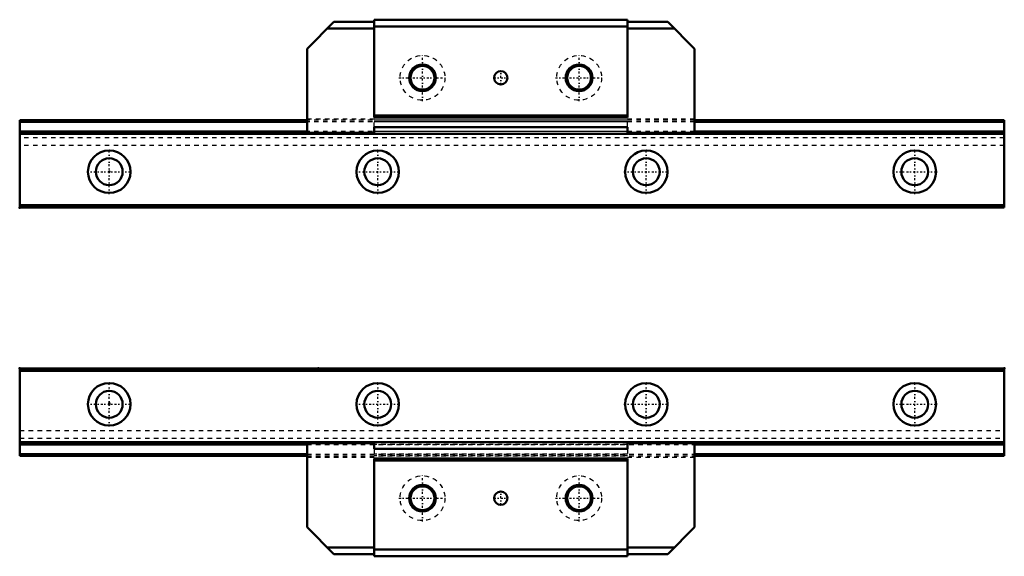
# Model space of a CAD drawing. Header units: millimetres. Extents: x -20 to 200, y -34 to 86.
import ezdxf

# ---------------------------------------------------------------- set-up
doc = ezdxf.new("R2010")
doc.units = ezdxf.units.MM
doc.linetypes.add('Center', pattern=[1.5, 0.45, -0.5, 0.05, -0.5])
doc.linetypes.add('Dashed', pattern=[2, 1, -1])
for name, color, linetype, lineweight in [('2d ConnectionPoints', 7, 'Continuous', 50), ('AM_0', 7, 'Continuous', 50), ('AM_7', 7, 'Center', 25), ('AM_9', 6, 'Dashed', 25)]:
    doc.layers.add(name, color=color, linetype=linetype, lineweight=lineweight)

# ---------------------------------------------------------------- blocks, each defined once
blk = doc.blocks.new('1_HR2042_Slider2_0_in_HR2042_220L_G20_52_66_7_0_0_0_4')
at = {"layer": 'AM_0'}
for p, q in [((115.8, 86), (59.2, 86)), ((59.2, 86), (59.2, 64.1)), ((115.8, 86), (115.8, 64.1)), ((50.21, 85.51), (44.2, 79.5)), ((48.71, 84.01), (59.2, 84.01)), ((50.21, 85.51), (59.2, 85.51)), ((115.8, 84.5), (59.2, 84.5)), ((115.8, 85.51), (124.79, 85.51)), ((115.8, 84.01), (126.29, 84.01)), ((130.8, 79.5), (124.79, 85.51)), ((44.2, 79.5), (44.2, 60.51)), ((130.8, 79.5), (130.8, 60.51)), ((115.8, 64.6), (59.2, 64.6)), ((115.8, 64.1), (59.2, 64.1)), ((59.2, 62), (59.2, 60.5)), ((115.8, 62), (59.2, 62)), ((115.8, 62), (115.8, 60.5)), ((44.2, 60.71), (59.2, 60.71)), ((44.2, 60.51), (59.2, 60.51)), ((115.8, 60.5), (59.2, 60.5)), ((115.8, 60.71), (130.8, 60.71)), ((115.8, 60.51), (130.8, 60.51))]:
    blk.add_line(p, q, dxfattribs=at)
for centre, radius in [((70, 73), 3), ((70, 73), 2.65), ((105, 73), 3), ((105, 73), 2.65), ((87.5, 73), 1.5)]:
    blk.add_circle(centre, radius, dxfattribs=at)
at = {"layer": 'AM_7'}
for p, q in [((70, 67.75), (70, 78.25)), ((105, 67.75), (105, 78.25)), ((64.75, 73), (75.25, 73)), ((85.93, 73), (89.07, 73)), ((87.5, 71.43), (87.5, 74.57)), ((99.75, 73), (110.25, 73))]:
    blk.add_line(p, q, dxfattribs=at)
at = {"layer": 'AM_9'}
for p, q in [((44.2, 63.81), (59.2, 63.81)), ((59.2, 62), (59.2, 63.81)), ((115.8, 63.81), (130.8, 63.81)), ((115.8, 62), (115.8, 63.81)), ((115.8, 63.5), (59.2, 63.5)), ((115.8, 63.18), (59.2, 63.18)), ((115.8, 61.02), (59.2, 61.02))]:
    blk.add_line(p, q, dxfattribs=at)
for centre in [(70, 73), (105, 73)]:
    blk.add_circle(centre, 5, dxfattribs=at)
blk = doc.blocks.new('2_HR2042122020_Rail2_0_in_HR2042_220L_G20_52_66_7_0_0_0_4')
at = {"layer": 'AM_0'}
for p, q in [((44.2, 63.5), (-20, 63.5)), ((-20, 63.5), (-20, 44)), ((44.2, 63.18), (-20, 63.18)), ((200, 63.5), (130.8, 63.5)), ((200, 63.18), (130.8, 63.18)), ((200, 63.5), (200, 44)), ((44.2, 61.02), (-20, 61.02)), ((59.2, 60.5), (-20, 60.5)), ((200, 60.5), (115.8, 60.5)), ((200, 61.02), (130.8, 61.02)), ((200, 44.5), (-20, 44.5)), ((200, 44), (-20, 44))]:
    blk.add_line(p, q, dxfattribs=at)
for centre, radius in [((0, 52), 4.75), ((60, 52), 4.75), ((120, 52), 4.75), ((180, 52), 4.75), ((0, 52), 3), ((60, 52), 3), ((120, 52), 3), ((180, 52), 3)]:
    blk.add_circle(centre, radius, dxfattribs=at)
at = {"layer": 'AM_7'}
for p, q in [((0, 47.01), (0, 56.99)), ((60, 47.01), (60, 56.99)), ((120, 47.01), (120, 56.99)), ((180, 47.01), (180, 56.99)), ((-4.99, 52), (4.99, 52)), ((55.01, 52), (64.99, 52)), ((115.01, 52), (124.99, 52)), ((175.01, 52), (184.99, 52))]:
    blk.add_line(p, q, dxfattribs=at)
at = {"layer": 'AM_9'}
for p, q in [((130.8, 63.5), (44.2, 63.5)), ((130.8, 63.18), (44.2, 63.18)), ((200, 59.6), (-20, 59.6)), ((130.8, 61.02), (44.2, 61.02)), ((200, 57.9), (-20, 57.9))]:
    blk.add_line(p, q, dxfattribs=at)
blk = doc.blocks.new('3_HR2042_Slider_0_in_HR2042_220L_G20_52_66_7_0_0_0_4')
at = {"layer": 'AM_0'}
for p, q in [((44.2, -27.5), (44.2, -8.51)), ((44.2, -8.51), (59.2, -8.51)), ((44.2, -8.71), (59.2, -8.71)), ((115.8, -8.5), (59.2, -8.5)), ((59.2, -10), (59.2, -8.5)), ((115.8, -10), (115.8, -8.5)), ((115.8, -8.51), (130.8, -8.51)), ((115.8, -8.71), (130.8, -8.71)), ((130.8, -27.5), (130.8, -8.51)), ((115.8, -10), (59.2, -10)), ((115.8, -12.1), (59.2, -12.1)), ((59.2, -34), (59.2, -12.1)), ((115.8, -12.6), (59.2, -12.6)), ((115.8, -34), (115.8, -12.1)), ((50.21, -33.51), (44.2, -27.5)), ((130.8, -27.5), (124.79, -33.51)), ((48.71, -32.01), (59.2, -32.01)), ((115.8, -32.5), (59.2, -32.5)), ((115.8, -32.01), (126.29, -32.01)), ((50.21, -33.51), (59.2, -33.51)), ((115.8, -34), (59.2, -34)), ((115.8, -33.51), (124.79, -33.51))]:
    blk.add_line(p, q, dxfattribs=at)
for centre, radius in [((70, -21), 3), ((70, -21), 2.65), ((87.5, -21), 1.5), ((105, -21), 3), ((105, -21), 2.65)]:
    blk.add_circle(centre, radius, dxfattribs=at)
at = {"layer": 'AM_7'}
for p, q in [((70, -26.25), (70, -15.75)), ((105, -26.25), (105, -15.75)), ((87.5, -22.57), (87.5, -19.43)), ((64.75, -21), (75.25, -21)), ((85.93, -21), (89.07, -21)), ((99.75, -21), (110.25, -21))]:
    blk.add_line(p, q, dxfattribs=at)
at = {"layer": 'AM_9'}
for p, q in [((115.8, -9.02), (59.2, -9.02)), ((59.2, -10), (59.2, -11.81)), ((115.8, -10), (115.8, -11.81)), ((44.2, -11.81), (59.2, -11.81)), ((115.8, -11.18), (59.2, -11.18)), ((115.8, -11.5), (59.2, -11.5)), ((115.8, -11.81), (130.8, -11.81))]:
    blk.add_line(p, q, dxfattribs=at)
for centre in [(70, -21), (105, -21)]:
    blk.add_circle(centre, 5, dxfattribs=at)
blk = doc.blocks.new('4_HR2042122020_Rail_0_in_HR2042_220L_G20_52_66_7_0_0_0_4')
at = {"layer": 'AM_0'}
for p, q in [((-20, 8), (200, 8)), ((-20, -11.5), (-20, 8)), ((-20, 7.5), (200, 7.5)), ((200, -11.5), (200, 8)), ((-20, -8.5), (59.2, -8.5)), ((115.8, -8.5), (200, -8.5)), ((-20, -9.02), (44.2, -9.02)), ((130.8, -9.02), (200, -9.02)), ((-20, -11.18), (44.2, -11.18)), ((-20, -11.5), (44.2, -11.5)), ((130.8, -11.18), (200, -11.18)), ((130.8, -11.5), (200, -11.5))]:
    blk.add_line(p, q, dxfattribs=at)
for centre, radius in [((0, 0), 4.75), ((60, 0), 4.75), ((120, 0), 4.75), ((180, 0), 4.75), ((0, 0), 3), ((60, 0), 3), ((120, 0), 3), ((180, 0), 3)]:
    blk.add_circle(centre, radius, dxfattribs=at)
at = {"layer": 'AM_7'}
for p, q in [((0, -4.99), (0, 4.99)), ((60, -4.99), (60, 4.99)), ((120, -4.99), (120, 4.99)), ((180, -4.99), (180, 4.99)), ((-4.99, 0), (4.99, 0)), ((55.01, 0), (64.99, 0)), ((115.01, 0), (124.99, 0)), ((175.01, 0), (184.99, 0))]:
    blk.add_line(p, q, dxfattribs=at)
at = {"layer": 'AM_9'}
for p, q in [((-20, -5.9), (200, -5.9)), ((-20, -7.6), (200, -7.6)), ((44.2, -9.02), (130.8, -9.02)), ((44.2, -11.18), (130.8, -11.18)), ((44.2, -11.5), (130.8, -11.5))]:
    blk.add_line(p, q, dxfattribs=at)

msp = doc.modelspace()

# ---------------------------------------------------------------- linework, layer by layer
at = {"layer": '2d ConnectionPoints'}
for p in [(0, 52), (0, 52), (-20, 44), (-20, 8), (46.7, 8), (200, 8), (0, 0.2), (0, 0)]:
    msp.add_point(p, dxfattribs=at)

# ---------------------------------------------------------------- block references
for name in ['1_HR2042_Slider2_0_in_HR2042_220L_G20_52_66_7_0_0_0_4', '2_HR2042122020_Rail2_0_in_HR2042_220L_G20_52_66_7_0_0_0_4', '4_HR2042122020_Rail_0_in_HR2042_220L_G20_52_66_7_0_0_0_4', '3_HR2042_Slider_0_in_HR2042_220L_G20_52_66_7_0_0_0_4']:
    msp.add_blockref(name, (0, 0))

doc.saveas('drawing.dxf')
